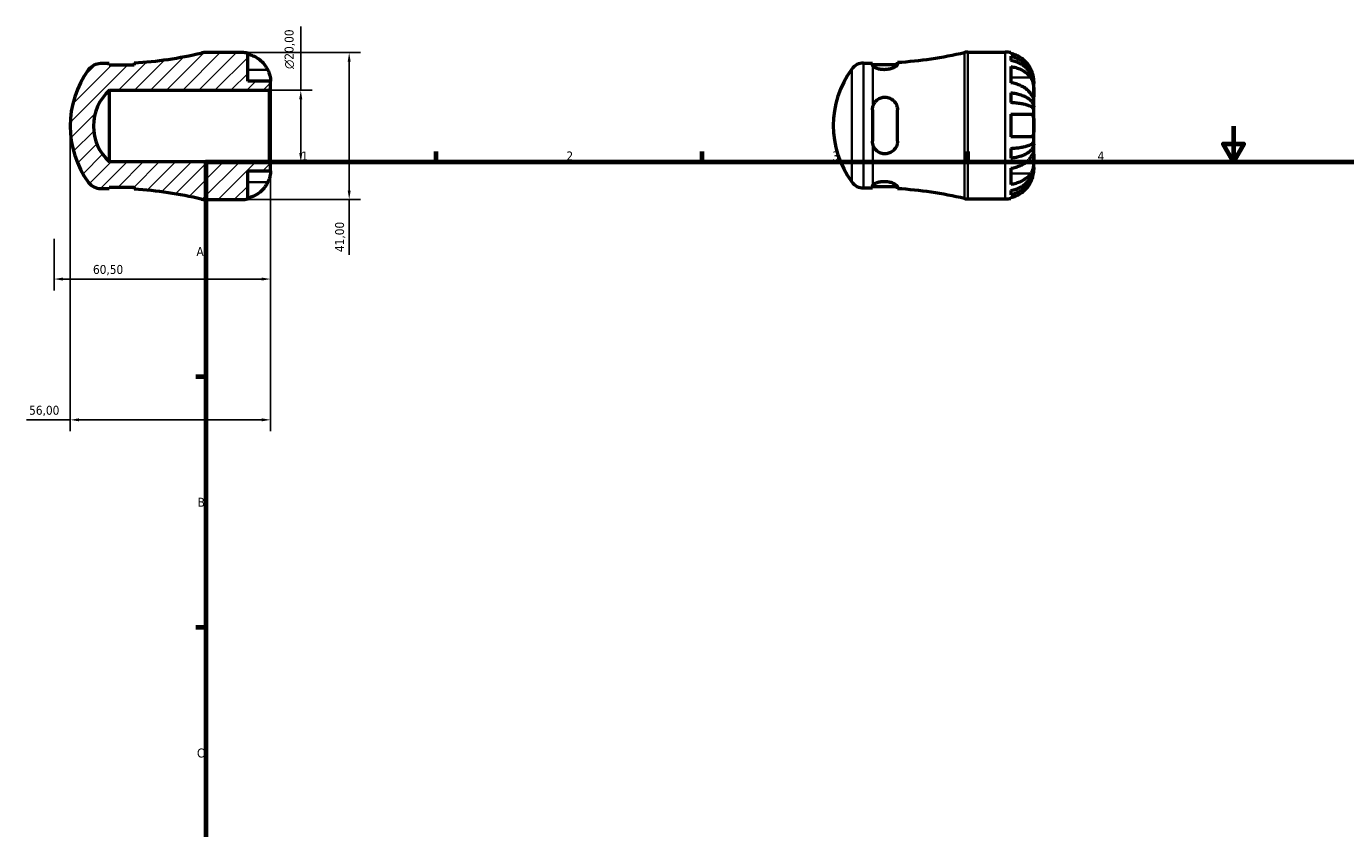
# Model space of a CAD drawing. Header units: millimetres. Extents: x -40 to 669, y 0 to 509.
# Tile 2 of 4: x -40 to 328, y 224 to 448. Entities that reach past the tile are written whole.
import ezdxf

# ---------------------------------------------------------------- set-up
doc = ezdxf.new("R2010")
doc.units = ezdxf.units.MM
for name, color, linetype, lineweight in [('Border (ISO)', 7, 'Continuous', 70), ('Dimension (ISO)', 7, 'Continuous', 25), ('Hatch (ISO)', 7, 'Continuous', 18), ('Visible (ISO)', 7, 'Continuous', 50), ('Visible Narrow (ISO)', 7, 'Continuous', 35)]:
    doc.layers.add(name, color=color, linetype=linetype, lineweight=lineweight)
doc.styles.add('Note Text (ISO)', font='tahoma.ttf')
doc.dimstyles.new('Default (ISO)', dxfattribs={"dimtxt": 2.5, "dimasz": 2.5, "dimexe": 3.175, "dimexo": 0, "dimgap": 0.762, "dimtad": 1, "dimrnd": 1e-08, "dimzin": 0, "dimtxsty": 'Note Text (ISO)', "dimcen": 0.09, "dimdle": 10, "dimclrd": 256, "dimclre": 256, "dimclrt": 232, "dimazin": 0, "dimtfac": 1.40208, "dimtmove": 0, "dimatfit": 3, "dimfxl": 1, "dimtolj": 1, "dimtzin": 0, "dimlwd": -1, "dimlwe": -1, "dimarcsym": 0})

# ---------------------------------------------------------------- blocks, each defined once
blk = doc.blocks.new('Borders Default Border')
at = {"layer": 'Border (ISO)'}
for p, q in [((74.25, 410), (74.25, 412.9)), ((148.5, 410), (148.5, 412.9)), ((222.75, 410), (222.75, 412.9)), ((10, 350), (7.1, 350)), ((10, 280), (7.1, 280))]:
    blk.add_line(p, q, dxfattribs=at)
at = {"layer": 'Border (ISO)', "flags": 128}
for points in [[(297, 420), (297, 410), (294.11, 415), (299.89, 415), (297, 410)], [(10, 10), (10, 410), (584, 410), (584, 10), (10, 10)]]:
    blk.add_lwpolyline(points, dxfattribs=at)
at = {"layer": 'Border (ISO)', "color": 232, "true_color": 0xca0064, "char_height": 2.5, "attachment_point": 7, "style": 'Note Text (ISO)'}
for s, insert in [('1', (36.56, 410.4)), ('2', (110.62, 410.4)), ('3', (184.85, 410.35)), ('4', (259, 410.4)), ('A', (7.29, 383.75)), ('B', (7.59, 313.75)), ('C', (7.43, 243.71))]:
    blk.add_mtext(s, dxfattribs=dict(at, insert=insert))
blk = doc.blocks.new('*D7')
at = {"layer": 'Defpoints', "color": 0, "transparency": 16777216}
for p in [(20, 440.5), (20, 399.5), (49.94, 399.5)]:
    blk.add_point(p, dxfattribs=at)
at = {"layer": 'Dimension (ISO)', "transparency": 16777216}
for p, q in [((20, 440.5), (53.12, 440.5)), ((49.94, 438), (49.94, 402)), ((20, 399.5), (53.12, 399.5)), ((49.94, 399.5), (49.94, 384.07))]:
    blk.add_line(p, q, dxfattribs=at)
for points in [[(49.53, 438), (50.36, 438), (49.94, 440.5)], [(49.53, 402), (50.36, 402), (49.94, 399.5)]]:
    blk.add_solid(points, dxfattribs=at)
at = {"layer": 'Dimension (ISO)', "color": 232, "true_color": 0xca0064, "transparency": 16777216, "insert": (46.01, 384.83), "char_height": 2.5, "attachment_point": 1, "rotation": 90, "style": 'Note Text (ISO)'}
blk.add_mtext('\\A1;41,00', dxfattribs=at)
blk = doc.blocks.new('*D8')
at = {"layer": 'Defpoints', "color": 0, "transparency": 16777216}
for p in [(27.59, 430), (36.42, 430), (27.59, 410)]:
    blk.add_point(p, dxfattribs=at)
at = {"layer": 'Dimension (ISO)', "transparency": 16777216}
for p, q in [((36.42, 430), (36.42, 447.82)), ((27.59, 430), (39.6, 430)), ((36.42, 412.5), (36.42, 427.5)), ((27.59, 410), (39.6, 410))]:
    blk.add_line(p, q, dxfattribs=at)
for points in [[(36, 427.5), (36.84, 427.5), (36.42, 430)], [(36, 412.5), (36.84, 412.5), (36.42, 410)]]:
    blk.add_solid(points, dxfattribs=at)
at = {"layer": 'Dimension (ISO)', "color": 232, "true_color": 0xca0064, "transparency": 16777216, "insert": (31.9, 435.94), "char_height": 2.5, "attachment_point": 1, "rotation": 90, "style": 'Note Text (ISO)'}
blk.add_mtext('\\A1;\\fAIGDT|b0|i0;\\H2.5000;\\ln\\fTahoma|b0|i0;\\H2.5000;20,00', dxfattribs=at)
blk = doc.blocks.new('*D9')
at = {"layer": 'Defpoints', "color": 0, "transparency": 16777216}
for p in [(28, 407.5), (-32.5, 388.5), (-32.5, 377.3)]:
    blk.add_point(p, dxfattribs=at)
at = {"layer": 'Dimension (ISO)', "transparency": 16777216}
for p, q in [((28, 407.5), (28, 374.13)), ((-32.5, 388.5), (-32.5, 374.13)), ((25.5, 377.3), (-30, 377.3))]:
    blk.add_line(p, q, dxfattribs=at)
for points in [[(-30, 377.72), (-30, 376.88), (-32.5, 377.3)], [(25.5, 377.72), (25.5, 376.88), (28, 377.3)]]:
    blk.add_solid(points, dxfattribs=at)
at = {"layer": 'Dimension (ISO)', "color": 232, "true_color": 0xca0064, "transparency": 16777216, "insert": (-21.63, 381.23), "char_height": 2.5, "attachment_point": 1, "style": 'Note Text (ISO)'}
blk.add_mtext('\\A1;60,50', dxfattribs=at)
blk = doc.blocks.new('*D10')
at = {"layer": 'Defpoints', "color": 0, "transparency": 16777216}
for p in [(-28, 420), (28, 409.59), (-28, 338)]:
    blk.add_point(p, dxfattribs=at)
at = {"layer": 'Dimension (ISO)', "transparency": 16777216}
for p, q in [((-28, 420), (-28, 334.82)), ((28, 409.59), (28, 334.82)), ((-28, 338), (-40.23, 338)), ((25.5, 338), (-25.5, 338))]:
    blk.add_line(p, q, dxfattribs=at)
for points in [[(-25.5, 338.42), (-25.5, 337.58), (-28, 338)], [(25.5, 338.42), (25.5, 337.58), (28, 338)]]:
    blk.add_solid(points, dxfattribs=at)
at = {"layer": 'Dimension (ISO)', "color": 232, "true_color": 0xca0064, "transparency": 16777216, "insert": (-39.46, 341.93), "char_height": 2.5, "attachment_point": 1, "style": 'Note Text (ISO)'}
blk.add_mtext('\\A1;56,00', dxfattribs=at)

msp = doc.modelspace()

# ---------------------------------------------------------------- hatches: boundary and pattern name
at = {"layer": 'Hatch (ISO)'}
h = msp.add_hatch(dxfattribs=at)
h.set_pattern_fill('ANSI31', color=256, scale=25.4, style=0)
h.set_pattern_definition([(45, (0, 0), (-2.245064, 2.245064), [])])
edge = h.paths.add_edge_path()
edge.add_line((-17.082, 402.975), (-10.082, 402.975))
edge.add_line((-10.082, 402.975), (-10.082, 402.362))
edge.add_ellipse((-17.001, 290.272), major_axis=(6.919, 112.09), ratio=1, start_angle=350.3331, end_angle=360, ccw=False)
edge.add_ellipse((9.578, 403.6), major_axis=(-0.936, -3.992), ratio=1, start_angle=0, end_angle=13.19891)
edge.add_line((9.578, 399.5), (19.999, 399.5))
edge.add_ellipse((19.999, 407.5), major_axis=(0, -8), ratio=1, start_angle=0, end_angle=11.53696)
edge.add_line((21.599, 399.662), (21.599, 407.5))
edge.add_line((21.599, 407.5), (27.999, 407.5))
edge.add_line((27.999, 407.5), (27.999, 409.59))
edge.add_line((27.999, 409.59), (27.589, 410))
edge.add_line((27.589, 410), (-17.001, 410))
edge.add_ellipse((-8.14, 420), major_axis=(-8.861, -10), ratio=1, start_angle=263.08902, end_angle=360, ccw=False)
edge.add_line((-17.001, 430), (27.589, 430))
edge.add_line((27.589, 430), (27.999, 430.41))
edge.add_line((27.999, 430.41), (27.999, 432.5))
edge.add_line((27.999, 432.5), (21.599, 432.5))
edge.add_line((21.599, 432.5), (21.599, 440.338))
edge.add_ellipse((19.999, 432.5), major_axis=(1.6, 7.838), ratio=1, start_angle=0, end_angle=11.53696)
edge.add_line((19.999, 440.5), (9.578, 440.5))
edge.add_ellipse((9.578, 436.4), major_axis=(0, 4.1), ratio=1, start_angle=0, end_angle=13.19891)
edge.add_ellipse((-17.001, 549.728), major_axis=(25.642, -109.337), ratio=1, start_angle=350.3331, end_angle=360, ccw=False)
edge.add_line((-10.082, 437.638), (-10.082, 437.025))
edge.add_line((-10.082, 437.025), (-17.082, 437.025))
edge.add_line((-17.082, 437.025), (-17.082, 437.425))
edge.add_line((-17.082, 437.425), (-19.532, 437.425))
edge.add_ellipse((-19.532, 433.325), major_axis=(0, 4.1), ratio=1, start_angle=0, end_angle=53.69674)
edge.add_ellipse((-1.395, 420), major_axis=(-21.442, 15.752), ratio=1, start_angle=0, end_angle=72.60652)
edge.add_ellipse((-19.532, 406.675), major_axis=(-3.304, -2.427), ratio=1, start_angle=0, end_angle=53.69674)
edge.add_line((-19.532, 402.575), (-17.082, 402.575))
edge.add_line((-17.082, 402.575), (-17.082, 402.975))

# ---------------------------------------------------------------- linework, layer by layer
at = {"layer": 'Visible (ISO)'}
for p, q in [((19.999, 440.5), (9.578, 440.5)), ((21.599, 432.5), (21.599, 440.338)), ((222.754, 440.655), (233.175, 440.655)), ((234.775, 440.493), (234.775, 440.24)), ((234.775, 439.466), (234.775, 438.322)), ((-17.082, 437.425), (-19.532, 437.425)), ((-17.082, 437.025), (-17.082, 437.425)), ((-10.082, 437.025), (-17.082, 437.025)), ((-10.082, 437.638), (-10.082, 437.025)), ((193.644, 437.58), (196.094, 437.58)), ((196.094, 437.58), (196.094, 437.015)), ((196.094, 437.18), (203.088, 437.18)), ((203.094, 437.236), (203.094, 437.793)), ((234.775, 436.62), (234.775, 432.094)), ((27.999, 432.5), (21.599, 432.5)), ((27.999, 430.41), (27.999, 432.5)), ((241.175, 431.851), (241.168, 431.851)), ((241.175, 431.851), (241.175, 432.655)), ((241.175, 431.544), (241.175, 431.851)), ((241.175, 428.994), (241.175, 431.544)), ((-17.001, 430), (27.589, 430)), ((-17.001, 410), (-17.001, 430)), ((27.589, 430), (27.999, 430.41)), ((27.589, 430), (27.589, 410)), ((27.999, 409.59), (27.999, 430.41)), ((234.775, 429.298), (234.775, 426.536)), ((241.175, 425.306), (241.175, 428.994)), ((196.094, 424.555), (196.094, 415.755)), ((203.094, 415.755), (203.094, 424.555)), ((241.175, 425.306), (240.616, 425.306)), ((241.175, 424.566), (241.175, 425.306)), ((241.175, 420.155), (241.175, 424.566)), ((234.775, 423.355), (234.775, 416.955)), ((241.175, 415.743), (241.175, 420.155)), ((234.775, 413.774), (234.775, 411.012)), ((241.175, 415.004), (240.616, 415.004)), ((241.175, 415.004), (241.175, 415.743)), ((241.175, 411.316), (241.175, 415.004)), ((27.589, 410), (-17.001, 410)), ((27.999, 409.59), (27.589, 410)), ((27.999, 407.5), (27.999, 409.59)), ((241.175, 408.765), (241.175, 411.316)), ((21.599, 399.662), (21.599, 407.5)), ((21.599, 407.5), (27.999, 407.5)), ((234.775, 408.215), (234.775, 403.69)), ((241.175, 408.459), (241.168, 408.459)), ((241.175, 408.459), (241.175, 408.765)), ((241.175, 407.655), (241.175, 408.459)), ((-19.532, 402.575), (-17.082, 402.575)), ((-17.082, 402.975), (-10.082, 402.975)), ((-17.082, 402.575), (-17.082, 402.975)), ((-10.082, 402.975), (-10.082, 402.362)), ((193.644, 402.73), (196.094, 402.73)), ((196.094, 403.295), (196.094, 402.73)), ((196.094, 403.13), (203.088, 403.13)), ((203.094, 402.517), (203.094, 403.074)), ((234.775, 401.988), (234.775, 400.844)), ((9.578, 399.5), (19.999, 399.5)), ((222.754, 399.655), (233.175, 399.655)), ((234.775, 400.07), (234.775, 399.817))]:
    msp.add_line(p, q, dxfattribs=at)
for centre, radius, start, end in [((-17.001, 549.728), 112.303, 273.53201, 283.19891), ((9.578, 436.4), 4.1, 90, 103.19891), ((19.999, 432.5), 8, 78.46304, 90), ((196.175, 549.883), 112.303, 273.53201, 283.19891), ((222.754, 436.555), 4.1, 90, 103.19891), ((233.175, 432.655), 8, 78.46304, 90), ((-1.395, 420), 26.606, 143.69674, 216.30326), ((-19.532, 433.325), 4.1, 90, 143.69674), ((211.782, 420.155), 26.606, 143.69674, 216.30326), ((193.644, 433.48), 4.1, 90, 143.69674), ((-8.14, 420), 13.361, 131.54451, 228.45549), ((-19.532, 406.675), 4.1, 216.30326, 270), ((-17.001, 290.272), 112.303, 76.80109, 86.46799), ((193.644, 406.83), 4.1, 216.30326, 270), ((196.175, 290.427), 112.303, 76.80109, 86.46799), ((9.578, 403.6), 4.1, 256.80109, 270), ((19.999, 407.5), 8, 270, 281.53696), ((222.754, 403.755), 4.1, 256.80109, 270), ((233.175, 407.655), 8, 270, 281.53696)]:
    msp.add_arc(centre, radius, start, end, dxfattribs=at)
for points, knots in [([(21.599, 440.085), (22.107, 439.98), (22.603, 439.823), (23.498, 439.45), (23.977, 439.197), (24.871, 438.595), (25.285, 438.246), (25.985, 437.541), (26.334, 437.118), (26.841, 436.351), (27.026, 436.024), (27.182, 435.7)], [0.1517835, 0.1517835, 0.1517835, 0.1517835, 0.29453183, 0.29453183, 0.44272575, 0.44272575, 0.59091966, 0.59091966, 0.74090906, 0.74090906, 0.84386421, 0.84386421, 0.84386421, 0.84386421]), ([(240.358, 435.855), (240.202, 436.179), (240.018, 436.506), (239.511, 437.273), (239.162, 437.696), (238.462, 438.401), (238.047, 438.75), (237.154, 439.352), (236.675, 439.604), (235.779, 439.978), (235.283, 440.135), (234.775, 440.24)], [4.03217579, 4.03217579, 4.03217579, 4.03217579, 4.13513094, 4.13513094, 4.28512034, 4.28512034, 4.43331426, 4.43331426, 4.58150818, 4.58150818, 4.72425651, 4.72425651, 4.72425651, 4.72425651]), ([(234.775, 439.466), (235.289, 439.365), (235.79, 439.212), (236.69, 438.85), (237.169, 438.607), (238.064, 438.027), (238.479, 437.691), (239.178, 437.014), (239.525, 436.61), (240.124, 435.741), (240.375, 435.276), (240.754, 434.389), (240.916, 433.885), (241.127, 432.857), (241.175, 432.331), (241.175, 431.851)], [0.1517731, 0.1517731, 0.1517731, 0.1517731, 0.2959053, 0.2959053, 0.44402, 0.44402, 0.5921347, 0.5921347, 0.7405595, 0.7405595, 0.8889844, 0.8889844, 1.0379976, 1.0379976, 1.1870108, 1.1870108, 1.1870108, 1.1870108]), ([(27.182, 435.7), (27.247, 435.564), (27.309, 435.427), (27.456, 435.082), (27.535, 434.875), (27.672, 434.474), (27.73, 434.281), (27.844, 433.846), (27.891, 433.615), (27.969, 433.127), (27.986, 432.902), (28.001, 432.584), (27.999, 432.5), (27.999, 432.5)], [-0.5159245, -0.5159245, -0.5159245, -0.5159245, -0.47074715, -0.47074715, -0.40311077, -0.40311077, -0.33740557, -0.33740557, -0.24866964, -0.24866964, -0.12673966, -0.12673966, 0, 0, 0, 0]), ([(203.094, 437.236), (203.094, 437.22), (203.092, 437.204), (203.073, 437.102), (203.015, 437.007), (202.768, 436.744), (202.522, 436.568), (201.907, 436.248), (201.555, 436.105), (200.799, 435.888), (200.41, 435.811), (199.596, 435.732), (199.184, 435.731), (198.383, 435.805), (198.008, 435.879), (197.305, 436.083), (196.991, 436.215), (196.47, 436.503), (196.277, 436.659), (196.175, 436.801)], [-1.0639088, -1.0639088, -1.0639088, -1.0639088, -1.0450311, -1.0450311, -0.9479991, -0.9479991, -0.7941428, -0.7941428, -0.6557148, -0.6557148, -0.5320883, -0.5320883, -0.4080385, -0.4080385, -0.283635, -0.283635, -0.1480179, -0.1480179, -0.0000745, -0.0000745, -0.0000745, -0.0000745]), ([(241.175, 431.544), (241.175, 431.972), (241.127, 432.44), (240.916, 433.355), (240.754, 433.803), (240.375, 434.593), (240.124, 435.007), (239.525, 435.781), (239.178, 436.14), (238.479, 436.742), (238.064, 437.042), (237.169, 437.557), (236.69, 437.774), (235.79, 438.096), (235.289, 438.232), (234.775, 438.322)], [3.5727317, 3.5727317, 3.5727317, 3.5727317, 3.721745, 3.721745, 3.8707582, 3.8707582, 4.019183, 4.019183, 4.1676079, 4.1676079, 4.3157226, 4.3157226, 4.4638373, 4.4638373, 4.6079695, 4.6079695, 4.6079695, 4.6079695]), ([(234.775, 436.62), (235.283, 436.546), (235.779, 436.434), (236.675, 436.171), (237.154, 435.992), (238.047, 435.566), (238.462, 435.32), (239.162, 434.821), (239.511, 434.522), (240.018, 433.98), (240.202, 433.749), (240.358, 433.519)], [0.1517835, 0.1517835, 0.1517835, 0.1517835, 0.29453183, 0.29453183, 0.44272575, 0.44272575, 0.59091966, 0.59091966, 0.74090906, 0.74090906, 0.84386421, 0.84386421, 0.84386421, 0.84386421]), ([(241.175, 432.655), (241.175, 432.655), (241.177, 432.732), (241.165, 433.008), (241.153, 433.186), (241.095, 433.617), (241.051, 433.862), (240.939, 434.319), (240.884, 434.515), (240.753, 434.913), (240.68, 435.113), (240.524, 435.495), (240.444, 435.676), (240.358, 435.855)], [-2.21111993, -2.21111993, -2.21111993, -2.21111993, -2.0898399, -2.0898399, -1.98614814, -1.98614814, -1.88775858, -1.88775858, -1.81973063, -1.81973063, -1.75376732, -1.75376732, -1.69399568, -1.69399568, -1.69399568, -1.69399568]), ([(240.358, 428.994), (240.202, 429.223), (240.018, 429.454), (239.511, 429.997), (239.162, 430.295), (238.462, 430.794), (238.047, 431.041), (237.154, 431.466), (236.675, 431.645), (235.779, 431.909), (235.283, 432.02), (234.775, 432.094)], [4.03217579, 4.03217579, 4.03217579, 4.03217579, 4.13513094, 4.13513094, 4.28512034, 4.28512034, 4.43331426, 4.43331426, 4.58150818, 4.58150818, 4.72425651, 4.72425651, 4.72425651, 4.72425651]), ([(240.358, 433.519), (240.426, 433.42), (240.49, 433.313), (240.636, 433.035), (240.714, 432.858), (240.849, 432.482), (240.907, 432.286), (241.02, 431.801), (241.068, 431.511), (241.145, 430.813), (241.162, 430.412), (241.177, 429.647), (241.175, 429.292), (241.175, 428.994)], [-0.51605321, -0.51605321, -0.51605321, -0.51605321, -0.46927389, -0.46927389, -0.40272959, -0.40272959, -0.33754407, -0.33754407, -0.24860938, -0.24860938, -0.12674173, -0.12674173, 0, 0, 0, 0]), ([(196.175, 425.305), (196.238, 425.592), (196.337, 425.869), (196.605, 426.402), (196.778, 426.656), (197.265, 427.202), (197.607, 427.469), (198.348, 427.85), (198.733, 427.972), (199.546, 428.079), (199.958, 428.06), (200.772, 427.878), (201.16, 427.712), (201.916, 427.219), (202.262, 426.871), (202.777, 426.082), (202.951, 425.649), (203.074, 424.982), (203.094, 424.769), (203.094, 424.555)], [-1.1341937, -1.1341937, -1.1341937, -1.1341937, -1.0421784, -1.0421784, -0.945844, -0.945844, -0.8123335, -0.8123335, -0.6902621, -0.6902621, -0.5659441, -0.5659441, -0.4368766, -0.4368766, -0.2832313, -0.2832313, -0.1371546, -0.1371546, -0.0705337, -0.0705337, -0.0705337, -0.0705337]), ([(234.775, 429.298), (235.289, 429.245), (235.79, 429.165), (236.69, 428.975), (237.169, 428.847), (238.064, 428.544), (238.479, 428.367), (239.178, 428.012), (239.525, 427.801), (240.124, 427.345), (240.375, 427.101), (240.754, 426.636), (240.916, 426.372), (241.127, 425.833), (241.175, 425.558), (241.175, 425.306)], [0.1517731, 0.1517731, 0.1517731, 0.1517731, 0.2959053, 0.2959053, 0.44402, 0.44402, 0.5921347, 0.5921347, 0.7405595, 0.7405595, 0.8889844, 0.8889844, 1.0379976, 1.0379976, 1.1870108, 1.1870108, 1.1870108, 1.1870108]), ([(241.175, 428.994), (241.175, 428.846), (241.176, 428.713), (241.175, 428.473), (241.173, 428.369), (241.162, 428.159), (241.149, 428.084), (241.087, 428.043), (241.042, 428.071), (240.929, 428.192), (240.873, 428.262), (240.742, 428.438), (240.669, 428.542), (240.516, 428.762), (240.439, 428.874), (240.358, 428.994)], [0, 0, 0, 0, 0.0626039, 0.0626039, 0.12946018, 0.12946018, 0.23227607, 0.23227607, 0.32766079, 0.32766079, 0.39439512, 0.39439512, 0.45981717, 0.45981717, 0.51643089, 0.51643089, 0.51643089, 0.51643089]), ([(241.175, 424.566), (241.175, 424.691), (241.127, 424.827), (240.916, 425.093), (240.754, 425.223), (240.375, 425.452), (240.124, 425.573), (239.525, 425.797), (239.178, 425.902), (238.479, 426.077), (238.064, 426.164), (237.169, 426.314), (236.69, 426.377), (235.79, 426.47), (235.289, 426.51), (234.775, 426.536)], [3.5727317, 3.5727317, 3.5727317, 3.5727317, 3.721745, 3.721745, 3.8707582, 3.8707582, 4.019183, 4.019183, 4.1676079, 4.1676079, 4.3157226, 4.3157226, 4.4638373, 4.4638373, 4.6079695, 4.6079695, 4.6079695, 4.6079695]), ([(234.775, 423.355), (235.283, 423.355), (235.779, 423.355), (236.675, 423.355), (237.154, 423.355), (238.047, 423.355), (238.462, 423.355), (239.162, 423.355), (239.511, 423.355), (240.018, 423.355), (240.202, 423.355), (240.358, 423.355)], [0.1517835, 0.1517835, 0.1517835, 0.1517835, 0.29453183, 0.29453183, 0.44272575, 0.44272575, 0.59091966, 0.59091966, 0.74090906, 0.74090906, 0.84386421, 0.84386421, 0.84386421, 0.84386421]), ([(240.358, 423.355), (240.423, 423.355), (240.486, 423.346), (240.632, 423.302), (240.711, 423.254), (240.849, 423.118), (240.906, 423.031), (241.02, 422.779), (241.067, 422.6), (241.145, 422.1), (241.162, 421.76), (241.177, 420.995), (241.175, 420.577), (241.175, 420.155)], [-0.5159245, -0.5159245, -0.5159245, -0.5159245, -0.47074715, -0.47074715, -0.40311077, -0.40311077, -0.33740557, -0.33740557, -0.24866964, -0.24866964, -0.12673966, -0.12673966, 0, 0, 0, 0]), ([(241.175, 420.155), (241.175, 419.751), (241.177, 419.35), (241.165, 418.654), (241.153, 418.357), (241.095, 417.845), (241.051, 417.631), (240.939, 417.339), (240.884, 417.241), (240.753, 417.09), (240.68, 417.036), (240.524, 416.97), (240.444, 416.955), (240.358, 416.955)], [-2.21111993, -2.21111993, -2.21111993, -2.21111993, -2.0898399, -2.0898399, -1.98614814, -1.98614814, -1.88775858, -1.88775858, -1.81973063, -1.81973063, -1.75376732, -1.75376732, -1.69399568, -1.69399568, -1.69399568, -1.69399568]), ([(240.358, 416.955), (240.202, 416.955), (240.018, 416.955), (239.511, 416.955), (239.162, 416.955), (238.462, 416.955), (238.047, 416.955), (237.154, 416.955), (236.675, 416.955), (235.779, 416.955), (235.283, 416.955), (234.775, 416.955)], [4.03217579, 4.03217579, 4.03217579, 4.03217579, 4.13513094, 4.13513094, 4.28512034, 4.28512034, 4.43331426, 4.43331426, 4.58150818, 4.58150818, 4.72425651, 4.72425651, 4.72425651, 4.72425651]), ([(203.094, 415.755), (203.094, 415.694), (203.092, 415.633), (203.073, 415.261), (203.015, 414.956), (202.768, 414.201), (202.522, 413.777), (201.907, 413.093), (201.555, 412.822), (200.799, 412.445), (200.41, 412.327), (199.596, 412.231), (199.184, 412.255), (198.383, 412.445), (198.008, 412.609), (197.305, 413.071), (196.991, 413.376), (196.47, 414.109), (196.277, 414.543), (196.175, 415.004)], [-1.0639088, -1.0639088, -1.0639088, -1.0639088, -1.0450311, -1.0450311, -0.9479991, -0.9479991, -0.7941428, -0.7941428, -0.6557148, -0.6557148, -0.5320883, -0.5320883, -0.4080385, -0.4080385, -0.283635, -0.283635, -0.1480179, -0.1480179, -0.0000745, -0.0000745, -0.0000745, -0.0000745]), ([(234.775, 413.774), (235.289, 413.8), (235.79, 413.84), (236.69, 413.933), (237.169, 413.996), (238.064, 414.146), (238.479, 414.233), (239.178, 414.408), (239.525, 414.512), (240.124, 414.737), (240.375, 414.858), (240.754, 415.087), (240.916, 415.217), (241.127, 415.483), (241.175, 415.619), (241.175, 415.743)], [0.1517731, 0.1517731, 0.1517731, 0.1517731, 0.2959053, 0.2959053, 0.44402, 0.44402, 0.5921347, 0.5921347, 0.7405595, 0.7405595, 0.8889844, 0.8889844, 1.0379976, 1.0379976, 1.1870108, 1.1870108, 1.1870108, 1.1870108]), ([(241.175, 415.004), (241.175, 414.752), (241.127, 414.477), (240.916, 413.938), (240.754, 413.674), (240.375, 413.209), (240.124, 412.965), (239.525, 412.509), (239.178, 412.297), (238.479, 411.942), (238.064, 411.766), (237.169, 411.462), (236.69, 411.335), (235.79, 411.145), (235.289, 411.065), (234.775, 411.012)], [3.5727317, 3.5727317, 3.5727317, 3.5727317, 3.721745, 3.721745, 3.8707582, 3.8707582, 4.019183, 4.019183, 4.1676079, 4.1676079, 4.3157226, 4.3157226, 4.4638373, 4.4638373, 4.6079695, 4.6079695, 4.6079695, 4.6079695]), ([(234.775, 408.215), (235.283, 408.29), (235.779, 408.401), (236.675, 408.665), (237.154, 408.844), (238.047, 409.269), (238.462, 409.516), (239.162, 410.014), (239.511, 410.313), (240.018, 410.856), (240.202, 411.087), (240.358, 411.316)], [0.1517835, 0.1517835, 0.1517835, 0.1517835, 0.29453183, 0.29453183, 0.44272575, 0.44272575, 0.59091966, 0.59091966, 0.74090906, 0.74090906, 0.84386421, 0.84386421, 0.84386421, 0.84386421]), ([(240.358, 411.316), (240.426, 411.416), (240.49, 411.51), (240.636, 411.722), (240.714, 411.832), (240.849, 412.017), (240.907, 412.091), (241.02, 412.22), (241.068, 412.257), (241.145, 412.248), (241.162, 412.167), (241.177, 411.851), (241.175, 411.615), (241.175, 411.316)], [-0.51605321, -0.51605321, -0.51605321, -0.51605321, -0.46927389, -0.46927389, -0.40272959, -0.40272959, -0.33754407, -0.33754407, -0.24860938, -0.24860938, -0.12674173, -0.12674173, 0, 0, 0, 0]), ([(241.175, 411.316), (241.175, 411.169), (241.176, 411.007), (241.175, 410.648), (241.173, 410.451), (241.162, 409.926), (241.149, 409.591), (241.087, 408.935), (241.042, 408.622), (240.929, 408.108), (240.873, 407.905), (240.742, 407.524), (240.669, 407.347), (240.516, 407.041), (240.439, 406.91), (240.358, 406.791)], [0, 0, 0, 0, 0.0626039, 0.0626039, 0.12946018, 0.12946018, 0.23227607, 0.23227607, 0.32766079, 0.32766079, 0.39439512, 0.39439512, 0.45981717, 0.45981717, 0.51643089, 0.51643089, 0.51643089, 0.51643089]), ([(27.999, 407.5), (27.999, 407.5), (28, 407.423), (27.989, 407.147), (27.977, 406.969), (27.919, 406.538), (27.875, 406.293), (27.763, 405.836), (27.707, 405.64), (27.577, 405.242), (27.504, 405.042), (27.348, 404.66), (27.267, 404.479), (27.182, 404.3)], [-2.21111993, -2.21111993, -2.21111993, -2.21111993, -2.0898399, -2.0898399, -1.98614814, -1.98614814, -1.88775858, -1.88775858, -1.81973063, -1.81973063, -1.75376732, -1.75376732, -1.69399568, -1.69399568, -1.69399568, -1.69399568]), ([(234.775, 401.988), (235.289, 402.078), (235.79, 402.214), (236.69, 402.536), (237.169, 402.752), (238.064, 403.268), (238.479, 403.567), (239.178, 404.17), (239.525, 404.529), (240.124, 405.303), (240.375, 405.717), (240.754, 406.506), (240.916, 406.954), (241.127, 407.87), (241.175, 408.337), (241.175, 408.765)], [0.1517731, 0.1517731, 0.1517731, 0.1517731, 0.2959053, 0.2959053, 0.44402, 0.44402, 0.5921347, 0.5921347, 0.7405595, 0.7405595, 0.8889844, 0.8889844, 1.0379976, 1.0379976, 1.1870108, 1.1870108, 1.1870108, 1.1870108]), ([(241.175, 408.459), (241.175, 407.978), (241.127, 407.453), (240.916, 406.424), (240.754, 405.921), (240.375, 405.034), (240.124, 404.568), (239.525, 403.699), (239.178, 403.296), (238.479, 402.619), (238.064, 402.283), (237.169, 401.703), (236.69, 401.459), (235.79, 401.098), (235.289, 400.945), (234.775, 400.844)], [3.5727317, 3.5727317, 3.5727317, 3.5727317, 3.721745, 3.721745, 3.8707582, 3.8707582, 4.019183, 4.019183, 4.1676079, 4.1676079, 4.3157226, 4.3157226, 4.4638373, 4.4638373, 4.6079695, 4.6079695, 4.6079695, 4.6079695]), ([(240.358, 406.791), (240.202, 406.561), (240.018, 406.33), (239.511, 405.788), (239.162, 405.489), (238.462, 404.99), (238.047, 404.744), (237.154, 404.318), (236.675, 404.139), (235.779, 403.875), (235.283, 403.764), (234.775, 403.69)], [4.03217579, 4.03217579, 4.03217579, 4.03217579, 4.13513094, 4.13513094, 4.28512034, 4.28512034, 4.43331426, 4.43331426, 4.58150818, 4.58150818, 4.72425651, 4.72425651, 4.72425651, 4.72425651]), ([(240.358, 404.455), (240.423, 404.591), (240.486, 404.728), (240.632, 405.073), (240.711, 405.28), (240.849, 405.681), (240.906, 405.874), (241.02, 406.309), (241.067, 406.54), (241.145, 407.027), (241.162, 407.253), (241.177, 407.571), (241.175, 407.655), (241.175, 407.655)], [-0.5159245, -0.5159245, -0.5159245, -0.5159245, -0.47074715, -0.47074715, -0.40311077, -0.40311077, -0.33740557, -0.33740557, -0.24866964, -0.24866964, -0.12673966, -0.12673966, 0, 0, 0, 0]), ([(-10.082, 402.919), (-10.082, 402.935), (-10.084, 402.951), (-10.088, 402.97), (-10.088, 402.973), (-10.089, 402.975)], [-1.063908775, -1.063908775, -1.063908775, -1.063908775, -1.045031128, -1.045031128, -1.042218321, -1.042218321, -1.042218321, -1.042218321]), ([(27.182, 404.3), (27.026, 403.976), (26.841, 403.649), (26.334, 402.882), (25.985, 402.459), (25.285, 401.754), (24.871, 401.405), (23.977, 400.803), (23.498, 400.55), (22.603, 400.177), (22.107, 400.02), (21.599, 399.915)], [4.03217579, 4.03217579, 4.03217579, 4.03217579, 4.13513094, 4.13513094, 4.28512034, 4.28512034, 4.43331426, 4.43331426, 4.58150818, 4.58150818, 4.72425651, 4.72425651, 4.72425651, 4.72425651]), ([(196.175, 403.509), (196.238, 403.597), (196.337, 403.691), (196.605, 403.885), (196.778, 403.985), (197.265, 404.209), (197.607, 404.328), (198.348, 404.497), (198.733, 404.55), (199.546, 404.58), (199.958, 404.555), (200.772, 404.43), (201.16, 404.33), (201.916, 404.064), (202.262, 403.892), (202.777, 403.558), (202.951, 403.396), (203.074, 403.19), (203.094, 403.129), (203.094, 403.074)], [-1.1341937, -1.1341937, -1.1341937, -1.1341937, -1.0421784, -1.0421784, -0.945844, -0.945844, -0.8123335, -0.8123335, -0.6902621, -0.6902621, -0.5659441, -0.5659441, -0.4368766, -0.4368766, -0.2832313, -0.2832313, -0.1371546, -0.1371546, -0.0705337, -0.0705337, -0.0705337, -0.0705337]), ([(234.775, 400.07), (235.283, 400.175), (235.779, 400.332), (236.675, 400.705), (237.154, 400.958), (238.047, 401.56), (238.462, 401.909), (239.162, 402.614), (239.511, 403.037), (240.018, 403.804), (240.202, 404.131), (240.358, 404.455)], [0.1517835, 0.1517835, 0.1517835, 0.1517835, 0.29453183, 0.29453183, 0.44272575, 0.44272575, 0.59091966, 0.59091966, 0.74090906, 0.74090906, 0.84386421, 0.84386421, 0.84386421, 0.84386421])]:
    msp.add_open_spline(points, degree=3, knots=knots, dxfattribs=at)
for points in [[(-10.089, 437.025), (-10.085, 437.044), (-10.082, 437.063), (-10.082, 437.081)], [(196.175, 436.801), (196.12, 436.879), (196.094, 436.951), (196.094, 437.015)], [(196.094, 424.555), (196.094, 424.801), (196.12, 425.055), (196.175, 425.305)], [(196.175, 415.004), (196.12, 415.255), (196.094, 415.509), (196.094, 415.755)], [(196.094, 403.295), (196.094, 403.359), (196.12, 403.431), (196.175, 403.509)]]:
    msp.add_open_spline(points, degree=3, dxfattribs=at)
at = {"layer": 'Visible Narrow (ISO)'}
for p, q in [((221.818, 400.014), (221.818, 440.296)), ((222.754, 440.403), (222.754, 399.907)), ((233.175, 399.907), (233.175, 440.403)), ((26.902, 435.7), (21.878, 435.7)), ((190.34, 404.596), (190.34, 435.713)), ((193.644, 437.365), (193.644, 402.944)), ((196.175, 426.107), (196.175, 436.532)), ((240.079, 433.519), (235.055, 433.519)), ((196.175, 403.778), (196.175, 414.203)), ((240.079, 406.791), (235.055, 406.791)), ((26.902, 404.3), (21.878, 404.3))]:
    msp.add_line(p, q, dxfattribs=at)

# ---------------------------------------------------------------- block references
msp.add_blockref('Borders Default Border', (0, 0))

# ---------------------------------------------------------------- dimensions: what is measured, and where the dimension line sits
at = {"layer": 'Dimension (ISO)'}
dim = msp.add_linear_dim(base=(36.42, 430), p1=(27.589, 410), p2=(27.589, 430), angle=90, text='\\fAIGDT|b0|i0;\\H2.5000;\\ln\\fTahoma|b0|i0;\\H2.5000;<>', dimstyle='Default (ISO)', override={"dimdec": 2, "dimtp": 0, "dimtm": 0, "dimtdec": 2, "dimtofl": 0, "dimatfit": 2}, dxfattribs=at)
dim.commit()
dim.dimension.update_dxf_attribs({"geometry": '*D8', "text_midpoint": (36.42, 441.5), "dimtype": 160})
for base, p1, p2, angle, picture, middle in [((49.943, 399.5), (19.999, 440.5), (19.999, 399.5), 90, '*D7', (49.943, 389)), ((-28.001, 338), (27.999, 409.59), (-28.001, 420), 180, '*D10', (-35.364, 338))]:
    dim = msp.add_linear_dim(base=base, p1=p1, p2=p2, angle=angle, dimstyle='Default (ISO)', override={"dimdec": 2, "dimtp": 0, "dimtm": 0, "dimtdec": 2, "dimtofl": 0, "dimatfit": 2}, dxfattribs=at)
    dim.commit()
    dim.dimension.update_dxf_attribs({"geometry": picture, "text_midpoint": middle, "dimtype": 160})
dim = msp.add_linear_dim(base=(-32.501, 377.301), p1=(27.999, 407.5), p2=(-32.501, 388.5), dimstyle='Default (ISO)', override={"dimdec": 2, "dimtp": 0, "dimtm": 0, "dimtdec": 2, "dimtofl": 0, "dimatfit": 1}, dxfattribs=at)
dim.commit()
dim.dimension.update_dxf_attribs({"geometry": '*D9', "text_midpoint": (-17.501, 377.301), "dimtype": 160})

doc.saveas('drawing.dxf')
